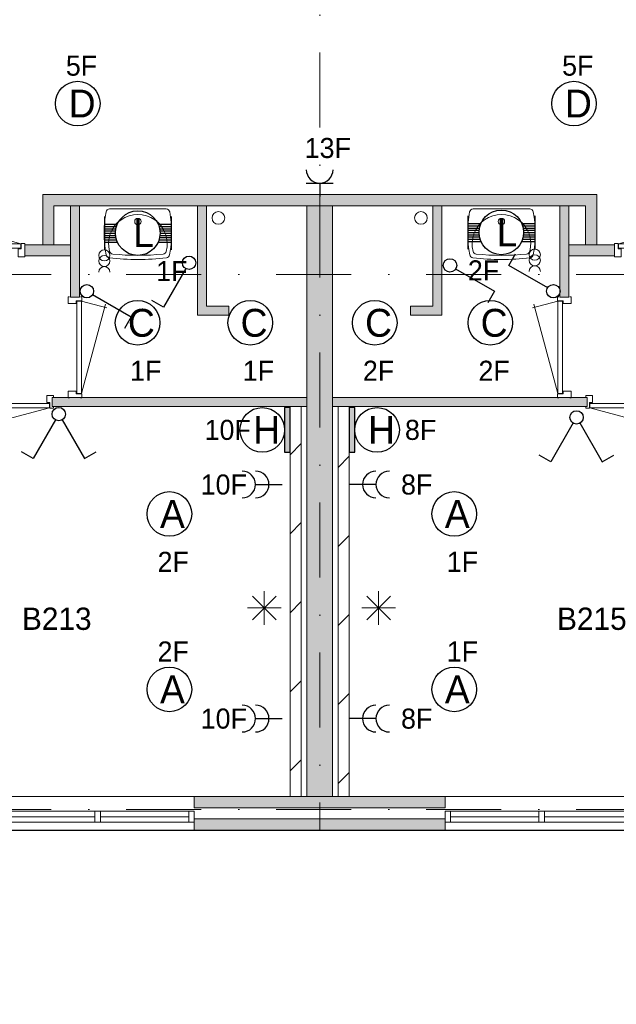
# Model space of a CAD drawing. Header units: millimetres. Extents: x 84337 to 168437, y -3060 to 56340.
# Tile 28 of 84: x 115629 to 120981, y 3122 to 11954. Entities that reach past the tile are written whole.
import ezdxf
from ezdxf.enums import TextEntityAlignment as Align
from ezdxf.xclip import XClip

# ---------------------------------------------------------------- set-up
doc = ezdxf.new("R2010")
doc.units = ezdxf.units.MM
doc.header["$PDMODE"] = 3
doc.header["$PDSIZE"] = 1
doc.linetypes.add('DGN4', pattern=[1345.6, 672.8, -336.4, 0, -336.4])
for name, color, linetype in [('14', 7, 'Continuous'), ('16', 7, 'Continuous'), ('17', 7, 'Continuous'), ('18', 7, 'Continuous'), ('19', 7, 'Continuous'), ('30', 7, 'Continuous'), ('32', 7, 'Continuous'), ('33', 7, 'Continuous'), ('40', 7, 'Continuous'), ('48', 7, 'Continuous'), ('5', 7, 'Continuous'), ('56', 7, 'Continuous'), ('58', 7, 'Continuous'), ('62', 7, 'Continuous')]:
    doc.layers.add(name, color=color, linetype=linetype)
doc.styles.add('dgn001', font='dgn001.shx')
doc.styles.add('dgn003', font='dgn003.shx')
doc.styles.get("Standard").update_dxf_attribs({"font": 'arial.ttf'})
doc.dimstyles.get("Standard").update_dxf_attribs({"dimtxt": 0.18, "dimasz": 0.18, "dimexe": 0.18, "dimexo": 0.0625, "dimgap": 0.09, "dimtad": 0, "dimtih": 1, "dimtoh": 1, "dimdec": 4, "dimzin": 0, "dimdsep": 46, "dimtxsty": 'Standard', "dimcen": 0.09, "dimadec": 0, "dimazin": 0, "dimtfac": 1, "dimtdec": 4, "dimtofl": 0, "dimtmove": 0, "dimatfit": 3, "dimfxl": 1, "dimtolj": 1, "dimtzin": 0, "dimarcsym": 0})

# ---------------------------------------------------------------- blocks, each defined once
blk = doc.blocks.new('EA815')
at = {"layer": '18'}
blk.add_hatch(color=3, dxfattribs=at).paths.add_polyline_path([(50, -200), (50, 200), (0, 200), (0, -200)])
at = {"layer": '18', "color": 3, "linetype": 'Continuous', "lineweight": 30, "flags": 128}
blk.add_lwpolyline([(50, -200), (50, 200), (0, 200), (0, -200), (50, -200)], dxfattribs=at)
at = {"layer": '18', "color": 3, "linetype": 'Continuous', "lineweight": 30}
blk.add_circle((250, 0), 200, dxfattribs=at)
at = {"layer": '18', "color": 2, "linetype": 'Continuous', "lineweight": 13, "style": 'dgn001'}
blk.add_text('H', height=250, dxfattribs=at).set_placement((289.7, 0), align=Align.MIDDLE_CENTER)
at = {"layer": '18', "color": 1, "linetype": 'Continuous', "lineweight": 13, "style": 'dgn001'}
blk.add_text('8F', height=180, dxfattribs=at).set_placement((500, 0), align=Align.MIDDLE_LEFT)
blk = doc.blocks.new('EA718')
at = {"layer": '18'}
blk.add_hatch(color=3, dxfattribs=at).paths.add_polyline_path([(0, -200), (0, 200), (-50, 200), (-50, -200)])
at = {"layer": '18', "color": 3, "linetype": 'Continuous', "lineweight": 30, "flags": 128}
blk.add_lwpolyline([(0, -200), (0, 200), (-50, 200), (-50, -200), (0, -200)], dxfattribs=at)
at = {"layer": '18', "color": 3, "linetype": 'Continuous', "lineweight": 30}
blk.add_circle((-250.01, -0.01), 200, dxfattribs=at)
at = {"layer": '18', "color": 1, "linetype": 'Continuous', "lineweight": 13, "style": 'dgn001'}
blk.add_text('10F', height=180, dxfattribs=at).set_placement((-352.58, 0), align=Align.MIDDLE_RIGHT)
at = {"layer": '18', "color": 2, "linetype": 'Continuous', "lineweight": 13, "style": 'dgn001'}
blk.add_text('H', height=249.99, dxfattribs=at).set_placement((-210.335, -0.005), align=Align.MIDDLE_CENTER)
blk = doc.blocks.new('EC6111')
at = {"layer": '18', "color": 3, "linetype": 'Continuous', "lineweight": 30}
blk.add_circle((0, 0), 200, dxfattribs=at)
at = {"layer": '18', "color": 1, "linetype": 'Continuous', "lineweight": 13, "style": 'dgn001'}
blk.add_text('5F', height=180, dxfattribs=at).set_placement((34, 250), align=Align.CENTER)
at = {"layer": '18', "color": 2, "linetype": 'Continuous', "lineweight": 13, "style": 'dgn001'}
blk.add_text('D', height=250, dxfattribs=at).set_placement((39.6, 0), align=Align.MIDDLE_CENTER)
blk = doc.blocks.new('EC6112')
at = {"layer": '18', "color": 3, "linetype": 'Continuous', "lineweight": 30}
blk.add_circle((0, 0), 200, dxfattribs=at)
at = {"layer": '18', "color": 1, "linetype": 'Continuous', "lineweight": 13, "style": 'dgn001'}
blk.add_text('5F', height=180, dxfattribs=at).set_placement((34, 250), align=Align.CENTER)
at = {"layer": '18', "color": 2, "linetype": 'Continuous', "lineweight": 13, "style": 'dgn001'}
blk.add_text('D', height=250, dxfattribs=at).set_placement((39.6, 0), align=Align.MIDDLE_CENTER)
blk = doc.blocks.new('EC6366')
at = {"layer": '18', "color": 3, "linetype": 'Continuous', "lineweight": 30}
blk.add_circle((0, 0), 200, dxfattribs=at)
at = {"layer": '18', "color": 1, "linetype": 'Continuous', "lineweight": 13, "style": 'dgn001'}
blk.add_text('2F', height=180, dxfattribs=at).set_placement((34, 250), align=Align.CENTER)
at = {"layer": '18', "color": 2, "linetype": 'Continuous', "lineweight": 13, "style": 'dgn001'}
blk.add_text('A', height=250, dxfattribs=at).set_placement((26.9, 0), align=Align.MIDDLE_CENTER)
blk = doc.blocks.new('EC6367')
at = {"layer": '18', "color": 3, "linetype": 'Continuous', "lineweight": 30}
blk.add_circle((-0.015, 0.01), 200, dxfattribs=at)
at = {"layer": '18', "color": 2, "linetype": 'Continuous', "lineweight": 13, "style": 'dgn001'}
blk.add_text('A', height=249.99, dxfattribs=at).set_placement((26.855, -0.005), align=Align.MIDDLE_CENTER)
at = {"layer": '18', "color": 1, "linetype": 'Continuous', "lineweight": 13, "style": 'dgn001'}
blk.add_text('2F', height=180, dxfattribs=at).set_placement((34, -340), align=Align.TOP_CENTER)
blk = doc.blocks.new('EC6368')
at = {"layer": '18', "color": 3, "linetype": 'Continuous', "lineweight": 30}
blk.add_circle((0.005, 0), 200, dxfattribs=at)
at = {"layer": '18', "color": 2, "linetype": 'Continuous', "lineweight": 13, "style": 'dgn001'}
blk.add_text('C', height=249.99, dxfattribs=at).set_placement((33.755, -0.005), align=Align.MIDDLE_CENTER)
at = {"layer": '18', "color": 1, "linetype": 'Continuous', "lineweight": 13, "style": 'dgn001'}
blk.add_text('1F', height=180, dxfattribs=at).set_placement((73, -340), align=Align.TOP_CENTER)
blk = doc.blocks.new('EC6369')
at = {"layer": '18', "color": 3, "linetype": 'Continuous', "lineweight": 30}
blk.add_circle((0.005, 0), 200, dxfattribs=at)
at = {"layer": '18', "color": 2, "linetype": 'Continuous', "lineweight": 13, "style": 'dgn001'}
blk.add_text('C', height=249.99, dxfattribs=at).set_placement((33.755, -0.005), align=Align.MIDDLE_CENTER)
at = {"layer": '18', "color": 1, "linetype": 'Continuous', "lineweight": 13, "style": 'dgn001'}
blk.add_text('1F', height=180, dxfattribs=at).set_placement((73, -340), align=Align.TOP_CENTER)
blk = doc.blocks.new('EC6376')
at = {"layer": '18', "color": 3, "linetype": 'Continuous', "lineweight": 30}
blk.add_circle((0, 0), 200, dxfattribs=at)
at = {"layer": '18', "color": 1, "linetype": 'Continuous', "lineweight": 13, "style": 'dgn001'}
blk.add_text('1F', height=180, dxfattribs=at).set_placement((73, 250), align=Align.CENTER)
at = {"layer": '18', "color": 2, "linetype": 'Continuous', "lineweight": 13, "style": 'dgn001'}
blk.add_text('A', height=250, dxfattribs=at).set_placement((26.9, 0), align=Align.MIDDLE_CENTER)
blk = doc.blocks.new('EC6377')
at = {"layer": '18', "color": 3, "linetype": 'Continuous', "lineweight": 30}
blk.add_circle((0, 0), 200, dxfattribs=at)
at = {"layer": '18', "color": 2, "linetype": 'Continuous', "lineweight": 13, "style": 'dgn001'}
blk.add_text('A', height=250, dxfattribs=at).set_placement((26.9, 0), align=Align.MIDDLE_CENTER)
at = {"layer": '18', "color": 1, "linetype": 'Continuous', "lineweight": 13, "style": 'dgn001'}
blk.add_text('1F', height=180, dxfattribs=at).set_placement((73, -340), align=Align.TOP_CENTER)
blk = doc.blocks.new('EC6406')
at = {"layer": '18', "color": 3, "linetype": 'Continuous', "lineweight": 30}
blk.add_circle((0.005, 0), 200, dxfattribs=at)
at = {"layer": '18', "color": 2, "linetype": 'Continuous', "lineweight": 13, "style": 'dgn001'}
blk.add_text('C', height=249.99, dxfattribs=at).set_placement((33.755, -0.005), align=Align.MIDDLE_CENTER)
at = {"layer": '18', "color": 1, "linetype": 'Continuous', "lineweight": 13, "style": 'dgn001'}
blk.add_text('2F', height=180, dxfattribs=at).set_placement((34.02, -340), align=Align.TOP_CENTER)
blk = doc.blocks.new('EC6407')
at = {"layer": '18', "color": 3, "linetype": 'Continuous', "lineweight": 30}
blk.add_circle((-0.005, 0), 200, dxfattribs=at)
at = {"layer": '18', "color": 2, "linetype": 'Continuous', "lineweight": 13, "style": 'dgn001'}
blk.add_text('C', height=249.99, dxfattribs=at).set_placement((33.755, -0.005), align=Align.MIDDLE_CENTER)
at = {"layer": '18', "color": 1, "linetype": 'Continuous', "lineweight": 13, "style": 'dgn001'}
blk.add_text('2F', height=180, dxfattribs=at).set_placement((34, -340), align=Align.TOP_CENTER)
blk = doc.blocks.new('AnonymousCell5')
at = {"layer": '18', "color": 3, "linetype": 'Continuous', "lineweight": 0}
for centre in [(0, 50.5), (0, 0.5)]:
    blk.add_circle(centre, 50, dxfattribs=at)
blk.add_arc((0, -99.5), 50, 0.00631, 179.99369, dxfattribs=at)
blk = doc.blocks.new('EA05')
at = {"layer": '18', "color": 3, "linetype": 'Continuous', "lineweight": 30}
for p, q in [((-300, 150), (-300, -150)), ((300, 150), (300, -150)), ((-300, 80), (-182, 80)), ((-300, 60), (-190, 60)), ((-300, 40), (-195, 40)), ((-300, 20), (-200, 20)), ((-300, 0), (-200, 0)), ((182, 80), (300, 80)), ((190, 60), (300, 60)), ((195, 40), (300, 40)), ((200, 20), (300, 20)), ((200, 0), (300, 0)), ((-300, -20), (-200, -20)), ((-300, -40), (-195, -40)), ((-300, -60), (-190, -60)), ((-300, -80), (-182, -80)), ((182, -80), (300, -80)), ((190, -60), (300, -60)), ((195, -40), (300, -40)), ((200, -20), (300, -20))]:
    blk.add_line(p, q, dxfattribs=at)
blk.add_circle((0, 0.5), 200, dxfattribs=at)
at = {"layer": '18', "color": 2, "linetype": 'Continuous', "lineweight": 13, "style": 'dgn001'}
blk.add_text('L', height=249.99, dxfattribs=at).set_placement((50.995, 0.995), align=Align.MIDDLE_CENTER)
at = {"layer": '18', "color": 1, "linetype": 'Continuous', "lineweight": 0, "style": 'dgn001'}
blk.add_text('1F', height=180, dxfattribs=at).set_placement((445.99, -250), align=Align.TOP_RIGHT)
blk = doc.blocks.new('AnonymousCell32')
at = {"layer": '18', "color": 3, "linetype": 'Continuous', "lineweight": 0, "flags": 128}
blk.add_lwpolyline([(-50, -99.5, -0.99989), (50, -99.5)], format="xyb", dxfattribs=at)
at = {"layer": '18', "color": 3, "linetype": 'Continuous', "lineweight": 0}
for centre in [(0, 50.5), (0, 0.5)]:
    blk.add_circle(centre, 50, dxfattribs=at)
blk = doc.blocks.new('EA09')
at = {"layer": '18', "color": 3, "linetype": 'Continuous', "lineweight": 30}
for p, q in [((-300, 150), (-300, -150)), ((300, 150), (300, -150)), ((-300, 80), (-182, 80)), ((-300, 60), (-190, 60)), ((-300, 40), (-195, 40)), ((-300, 20), (-200, 20)), ((-300, 0), (-200, 0)), ((182, 80), (300, 80)), ((190, 60), (300, 60)), ((195, 40), (300, 40)), ((200, 20), (300, 20)), ((200, 0), (300, 0)), ((-300, -20), (-200, -20)), ((-300, -40), (-195, -40)), ((-300, -60), (-190, -60)), ((-300, -80), (-182, -80)), ((182, -80), (300, -80)), ((190, -60), (300, -60)), ((195, -40), (300, -40)), ((200, -20), (300, -20))]:
    blk.add_line(p, q, dxfattribs=at)
blk.add_circle((0, 0.5), 200, dxfattribs=at)
at = {"layer": '18', "color": 2, "linetype": 'Continuous', "lineweight": 13, "style": 'dgn001'}
blk.add_text('L', height=249.99, dxfattribs=at).set_placement((50.995, 0.995), align=Align.MIDDLE_CENTER)
at = {"layer": '18', "color": 1, "linetype": 'Continuous', "lineweight": 0, "style": 'dgn001'}
blk.add_text('2F', height=180, dxfattribs=at).set_placement((-300, -250), align=Align.TOP_LEFT)
blk = doc.blocks.new('EL55')
at = {"layer": '16', "color": 3, "linetype": 'Continuous', "lineweight": 30}
for p, q in [((-120, 120), (120, 120)), ((0, 120), (0, 0))]:
    blk.add_line(p, q, dxfattribs=at)
blk.add_arc((0, 240), 120, 180, 0, dxfattribs=at)
at = {"layer": '16', "color": 2, "linetype": 'Continuous', "lineweight": 13, "style": 'dgn001'}
blk.add_text('13F', height=180, dxfattribs=at).set_placement((73, 345), align=Align.CENTER)
blk = doc.blocks.new('EL1109')
at = {"layer": '16', "color": 3, "linetype": 'Continuous', "lineweight": 30}
blk.add_line((-240, 0), (0, 0), dxfattribs=at)
for centre in [(-360, 0), (-240, 0)]:
    blk.add_arc(centre, 120, 270, 90, dxfattribs=at)
at = {"layer": '16', "color": 2, "linetype": 'Continuous', "lineweight": 13, "style": 'dgn001'}
blk.add_text('10F', height=180, dxfattribs=at).set_placement((-317.58, 0), align=Align.MIDDLE_RIGHT)
blk = doc.blocks.new('EL1110')
at = {"layer": '16', "color": 3, "linetype": 'Continuous', "lineweight": 30}
blk.add_line((-240, 0), (0, 0), dxfattribs=at)
for centre in [(-360, 0), (-240, 0)]:
    blk.add_arc(centre, 120, 270, 90, dxfattribs=at)
at = {"layer": '16', "color": 2, "linetype": 'Continuous', "lineweight": 13, "style": 'dgn001'}
blk.add_text('10F', height=180, dxfattribs=at).set_placement((-317.58, 0), align=Align.MIDDLE_RIGHT)
blk = doc.blocks.new('EL1115')
at = {"layer": '16', "color": 3, "linetype": 'Continuous', "lineweight": 30}
blk.add_line((240, 0), (0, 0), dxfattribs=at)
for centre in [(240, 0), (360, 0)]:
    blk.add_arc(centre, 120, 90, 270, dxfattribs=at)
at = {"layer": '16', "color": 2, "linetype": 'Continuous', "lineweight": 13, "style": 'dgn001'}
blk.add_text('8F', height=180, dxfattribs=at).set_placement((465, 0), align=Align.MIDDLE_LEFT)
blk = doc.blocks.new('EL1116')
at = {"layer": '16', "color": 3, "linetype": 'Continuous', "lineweight": 30}
blk.add_line((240, 0), (0, 0), dxfattribs=at)
for centre in [(240, 0), (360, 0)]:
    blk.add_arc(centre, 120, 90, 270, dxfattribs=at)
at = {"layer": '16', "color": 2, "linetype": 'Continuous', "lineweight": 13, "style": 'dgn001'}
blk.add_text('8F', height=180, dxfattribs=at).set_placement((465, 0), align=Align.MIDDLE_LEFT)
blk = doc.blocks.new('EH638')
at = {"layer": '19', "color": 3, "linetype": 'Continuous', "lineweight": 30}
for p, q in [((-30, -50), (-230, -398)), ((30, -50), (230, -398)), ((-230, -398), (-335, -338)), ((230, -398), (335, -338))]:
    blk.add_line(p, q, dxfattribs=at)
blk.add_circle((0, 0), 60, dxfattribs=at)
blk = doc.blocks.new('EH0154')
at = {"layer": '19', "color": 3, "linetype": 'Continuous', "lineweight": 30}
for p, q in [((-30, -50), (-230, -398)), ((-230, -398), (-335, -338))]:
    blk.add_line(p, q, dxfattribs=at)
blk.add_circle((0, 0), 60, dxfattribs=at)
blk = doc.blocks.new('EH0155')
at = {"layer": '19', "color": 3, "linetype": 'Continuous', "lineweight": 30}
for p, q in [((50, -30), (398, -230)), ((398, -230), (338, -335))]:
    blk.add_line(p, q, dxfattribs=at)
blk.add_circle((0, 0), 60, dxfattribs=at)
blk = doc.blocks.new('EH0164')
at = {"layer": '19', "color": 3, "linetype": 'Continuous', "lineweight": 30}
for p, q in [((50, -30), (398, -230)), ((398, -230), (338, -335))]:
    blk.add_line(p, q, dxfattribs=at)
blk.add_circle((0, 0), 60, dxfattribs=at)
blk = doc.blocks.new('EH0165')
at = {"layer": '19', "color": 3, "linetype": 'Continuous', "lineweight": 30}
for p, q in [((-398, 230), (-338, 335)), ((-50, 30), (-398, 230))]:
    blk.add_line(p, q, dxfattribs=at)
blk.add_circle((0, 0), 60, dxfattribs=at)
blk = doc.blocks.new('EH641')
at = {"layer": '19', "color": 3, "linetype": 'Continuous', "lineweight": 30}
for p, q in [((-30, -50), (-230, -398)), ((30, -50), (230, -398)), ((-230, -398), (-335, -338)), ((230, -398), (335, -338))]:
    blk.add_line(p, q, dxfattribs=at)
blk.add_circle((0, 0), 60, dxfattribs=at)
blk = doc.blocks.new('830R1015')
at = {"layer": '33', "color": 1, "linetype": 'Continuous', "lineweight": 0}
for p, q in [((-108, -38), (-336.87, -99.32)), ((-108, -868), (-322.82, -66.28))]:
    blk.add_line(p, q, dxfattribs=at)
at = {"layer": '33', "color": 92, "linetype": 'Continuous', "lineweight": 13, "true_color": 0x00e100, "flags": 128}
for points in [[(-100, 0), (-111, 0), (-111, -35), (-61, -35), (-61, -60), (11, -60), (11, 0), (0, 0)], [(-100, -906), (-111, -906), (-111, -871), (-61, -871), (-61, -846), (11, -846), (11, -906), (0, -906)]]:
    blk.add_lwpolyline(points, dxfattribs=at)
at = {"layer": '33', "color": 2, "linetype": 'Continuous', "lineweight": 13, "true_color": 0xf0f000, "flags": 128}
blk.add_lwpolyline([(-108, -868), (-108, -38), (-68, -38), (-68, -868), (-108, -868)], dxfattribs=at)
blk = doc.blocks.new('930L095')
at = {"layer": '33', "color": 1, "linetype": 'Continuous', "lineweight": 0}
for p, q in [((38, -98), (936.31, -338.7)), ((968, -98), (899.56, -353.44))]:
    blk.add_line(p, q, dxfattribs=at)
at = {"layer": '33', "color": 92, "linetype": 'Continuous', "lineweight": 13, "true_color": 0x00e100, "flags": 128}
for points in [[(0, -90), (0, -101), (35, -101), (35, -51), (60, -51), (60, 11), (0, 11), (0, 0)], [(1006, -90), (1006, -101), (971, -101), (971, -51), (946, -51), (946, 11), (1006, 11), (1006, 0)]]:
    blk.add_lwpolyline(points, dxfattribs=at)
at = {"layer": '33', "color": 2, "linetype": 'Continuous', "lineweight": 13, "true_color": 0xf0f000, "flags": 128}
blk.add_lwpolyline([(968, -98), (38, -98), (38, -58), (968, -58), (968, -98)], dxfattribs=at)
blk = doc.blocks.new('WT015')
at = {"layer": '40', "color": 7, "linetype": 'Continuous', "lineweight": 0}
blk.add_line((-253.2, -20), (253.2, -20), dxfattribs=at)
blk.add_circle((0, -133.3), 28.1, dxfattribs=at)
for centre, radius, start, end in [((765.8, -236.5), 1068.4, 169.79831, 190.55139), ((-253.2, -53), 33, 90, 169.99733), ((0, -332.1), 263.1, 344.86666, 195.13334), ((253.2, -53), 33, 10.00267, 90), ((-765.8, -236.5), 1068.4, 349.44861, 10.20169), ((-252, -426.2), 33, 190.34551, 263.14249), ((-222.2, -392.2), 33, 195.13334, 263.95824), ((0, 1706.8), 2143.7, 263.95824, 276.04176), ((222.2, -392.2), 33, 276.04176, 344.86666), ((252, -426.2), 33, 276.85751, 349.65449), ((0, 1669.4), 2143.7, 263.14249, 276.85751)]:
    blk.add_arc(centre, radius, start, end, dxfattribs=at)
blk = doc.blocks.new('830R1017')
at = {"layer": '33', "color": 1, "linetype": 'Continuous', "lineweight": 0}
for p, q in [((-868, 108), (-66.28, 322.82)), ((-38, 108), (-99.32, 336.87))]:
    blk.add_line(p, q, dxfattribs=at)
at = {"layer": '33', "color": 92, "linetype": 'Continuous', "lineweight": 13, "true_color": 0x00e100, "flags": 128}
for points in [[(-906, 100), (-906, 111), (-871, 111), (-871, 61), (-846, 61), (-846, -11), (-906, -11), (-906, 0)], [(0, 100), (0, 111), (-35, 111), (-35, 61), (-60, 61), (-60, -11), (0, -11), (0, 0)]]:
    blk.add_lwpolyline(points, dxfattribs=at)
at = {"layer": '33', "color": 2, "linetype": 'Continuous', "lineweight": 13, "true_color": 0xf0f000, "flags": 128}
blk.add_lwpolyline([(-868, 108), (-38, 108), (-38, 68), (-868, 68), (-868, 108)], dxfattribs=at)
blk = doc.blocks.new('830R1018')
at = {"layer": '33', "color": 1, "linetype": 'Continuous', "lineweight": 0}
for p, q in [((108, -38), (336.87, -99.32)), ((108, -868), (322.82, -66.28))]:
    blk.add_line(p, q, dxfattribs=at)
at = {"layer": '33', "color": 92, "linetype": 'Continuous', "lineweight": 13, "true_color": 0x00e100, "flags": 128}
for points in [[(100, 0), (111, 0), (111, -35), (61, -35), (61, -60), (-11, -60), (-11, 0), (0, 0)], [(100, -906), (111, -906), (111, -871), (61, -871), (61, -846), (-11, -846), (-11, -906), (0, -906)]]:
    blk.add_lwpolyline(points, dxfattribs=at)
at = {"layer": '33', "color": 2, "linetype": 'Continuous', "lineweight": 13, "true_color": 0xf0f000, "flags": 128}
blk.add_lwpolyline([(108, -868), (108, -38), (68, -38), (68, -868), (108, -868)], dxfattribs=at)
blk = doc.blocks.new('930L096')
at = {"layer": '33', "color": 1, "linetype": 'Continuous', "lineweight": 0}
for p, q in [((-968, -98), (-899.56, -353.44)), ((-38, -98), (-936.31, -338.7))]:
    blk.add_line(p, q, dxfattribs=at)
at = {"layer": '33', "color": 92, "linetype": 'Continuous', "lineweight": 13, "true_color": 0x00e100, "flags": 128}
for points in [[(-1006, -90), (-1006, -101), (-971, -101), (-971, -51), (-946, -51), (-946, 11), (-1006, 11), (-1006, 0)], [(0, -90), (0, -101), (-35, -101), (-35, -51), (-60, -51), (-60, 11), (0, 11), (0, 0)]]:
    blk.add_lwpolyline(points, dxfattribs=at)
at = {"layer": '33', "color": 2, "linetype": 'Continuous', "lineweight": 13, "true_color": 0xf0f000, "flags": 128}
blk.add_lwpolyline([(-968, -98), (-38, -98), (-38, -58), (-968, -58), (-968, -98)], dxfattribs=at)
blk = doc.blocks.new('WT016')
at = {"layer": '40', "color": 7, "linetype": 'Continuous', "lineweight": 0}
blk.add_line((253.2, -20), (-253.2, -20), dxfattribs=at)
at = {"layer": '40', "color": 7, "linetype": 'Continuous', "lineweight": 0, "flags": 128}
for points in [[(-284.5, -432.1, -0.090801), (-285.7, -47.3)], [(-285.7, -47.3, -0.363957), (-253.2, -20)], [(-254, -400.8, -1.30637), (254, -400.8)], [(253.2, -20, -0.363957), (285.7, -47.3)], [(285.7, -47.3, -0.090801), (284.5, -432.1)], [(-256, -459, -0.328769), (-284.5, -432.1)], [(-225.6, -425, -0.309671), (-254, -400.8)], [(225.6, -425, -0.052773), (-225.6, -425)], [(254, -400.8, -0.309671), (225.6, -425)], [(284.5, -432.1, -0.328769), (256, -459)], [(256, -459, -0.059915), (-256, -459)]]:
    blk.add_lwpolyline(points, format="xyb", dxfattribs=at)
at = {"layer": '40', "color": 7, "linetype": 'Continuous', "lineweight": 0}
blk.add_circle((0, -133.3), 28.1, dxfattribs=at)
blk = doc.blocks.new('830R1019')
at = {"layer": '33', "color": 1, "linetype": 'Continuous', "lineweight": 0}
for p, q in [((38, 108), (99.32, 336.87)), ((868, 108), (66.28, 322.82))]:
    blk.add_line(p, q, dxfattribs=at)
at = {"layer": '33', "color": 92, "linetype": 'Continuous', "lineweight": 13, "true_color": 0x00e100, "flags": 128}
for points in [[(0, 100), (0, 111), (35, 111), (35, 61), (60, 61), (60, -11), (0, -11), (0, 0)], [(906, 100), (906, 111), (871, 111), (871, 61), (846, 61), (846, -11), (906, -11), (906, 0)]]:
    blk.add_lwpolyline(points, dxfattribs=at)
at = {"layer": '33', "color": 2, "linetype": 'Continuous', "lineweight": 13, "true_color": 0xf0f000, "flags": 128}
blk.add_lwpolyline([(868, 108), (38, 108), (38, 68), (868, 68), (868, 108)], dxfattribs=at)
blk = doc.blocks.new('_DotSmall')
at = {"color": 0, "linetype": 'ByBlock', "const_width": 0.5}
blk.add_lwpolyline([(-0.0625, 0, 1), (0.0625, 0, 1)], format="xyb", close=True, dxfattribs=at)
blk = doc.blocks.new('*D8021')
at = {"layer": '58', "color": 3, "linetype": 'Continuous', "lineweight": 0, "transparency": 16777216}
for p, q in [((28124.2, 82.2), (27044.2, 82.2)), ((28354.2, 82.2), (28124.2, 82.2)), ((28354.2, 82.2), (29434.2, 82.2))]:
    blk.add_line(p, q, dxfattribs=at)
at = {"layer": 'Defpoints', "color": 0, "linetype": 'Continuous', "transparency": 16777216}
for p in [(28124.2, 3207.8), (28354.2, 3207.8), (28124.2, 82.2)]:
    blk.add_point(p, dxfattribs=at)
at = {"layer": '58', "color": 3, "linetype": 'Continuous', "lineweight": 0, "transparency": 16777216, "xscale": 1080, "yscale": 1080, "zscale": 1080}
blk.add_blockref('_DotSmall', (28124.2, 82.2), dxfattribs=at)
at = {"layer": '58', "color": 3, "linetype": 'Continuous', "lineweight": 0, "transparency": 16777216, "xscale": 1080, "yscale": 1080, "zscale": 1080, "rotation": 180}
blk.add_blockref('_DotSmall', (28354.2, 82.2), dxfattribs=at)
at = {"layer": '58', "color": 3, "linetype": 'Continuous', "lineweight": 0, "transparency": 16777216, "insert": (28239.2, 284.4), "char_height": 200, "attachment_point": 5, "style": 'dgn003'}
blk.add_mtext('\\A1;230', dxfattribs=at)
blk = doc.blocks.new('EAE641')
at = {"layer": '5', "color": 3, "linetype": 'Continuous', "lineweight": 0}
for p, q in [((106.04, -106.05), (-106.06, 106.05)), ((-106.06, -106.05), (106.04, 106.05)), ((0, -151.5), (0, 151.5)), ((-151.5, 0), (151.5, 0))]:
    blk.add_line(p, q, dxfattribs=at)
blk = doc.blocks.new('EAE642')
at = {"layer": '5', "color": 3, "linetype": 'Continuous', "lineweight": 0}
for p, q in [((106.04, -106.05), (-106.06, 106.05)), ((-106.06, -106.05), (106.04, 106.05)), ((0, -151.5), (0, 151.5)), ((-151.5, 0), (151.5, 0))]:
    blk.add_line(p, q, dxfattribs=at)
blk = doc.blocks.new('50E03_329_B02 - Default')
at = {"layer": '16'}
for color, points in [(9, [(27124.76, 3207.77), (29374.76, 3207.77), (29374.76, 3107.77), (27124.76, 3107.77)]), (7, [(27124.76, 3007.77), (29374.76, 3007.77), (29374.76, 2907.77), (27124.76, 2907.77)])]:
    blk.add_hatch(color=color, dxfattribs=at).paths.add_polyline_path(points)
at = {"layer": '62'}
for color, points in [(7, [(28249.76, 8607.77), (28249.76, 8507.77), (25864.76, 8507.77), (25864.76, 8157.77), (25764.76, 8157.77), (25764.76, 8607.77)]), (7, [(28249.76, 8607.77), (28249.76, 8507.77), (30634.76, 8507.77), (30634.76, 8157.77), (30734.76, 8157.77), (30734.76, 8607.77)]), (9, [(26094.76, 7687.77), (26014.76, 7687.77), (26014.76, 8507.77), (26094.76, 8507.77)]), (9, [(27434.76, 7607.77), (27434.76, 7527.77), (27154.76, 7527.77), (27154.76, 8507.77), (27234.76, 8507.77), (27234.76, 7607.77)]), (9, [(28134.76, 8507.77), (28364.76, 8507.77), (28364.76, 3207.77), (28134.76, 3207.77)]), (9, [(29064.76, 7607.77), (29064.76, 7527.77), (29344.76, 7527.77), (29344.76, 8507.77), (29264.76, 8507.77), (29264.76, 7607.77)]), (9, [(30404.76, 7687.77), (30484.76, 7687.77), (30484.76, 8507.77), (30404.76, 8507.77)]), (7, [(26014.76, 8057.77), (25604.76, 8057.77), (25604.76, 8157.77), (26014.76, 8157.77)]), (7, [(30484.76, 8057.77), (30894.76, 8057.77), (30894.76, 8157.77), (30484.76, 8157.77)]), (9, [(28134.76, 6787.77), (25849.76, 6787.77), (25849.76, 6707.77), (28134.76, 6707.77)]), (9, [(28364.76, 6787.77), (30649.76, 6787.77), (30649.76, 6707.77), (28364.76, 6707.77)])]:
    blk.add_hatch(color=color, dxfattribs=at).paths.add_polyline_path(points)
at = {"layer": '16', "color": 92, "linetype": 'Continuous', "lineweight": 0, "true_color": 0x00e100, "flags": 128}
for points in [[(28249.76, 8607.77), (25764.76, 8607.77), (25764.76, 8157.77), (25864.76, 8157.77), (25864.76, 8507.77), (28249.76, 8507.77), (28249.76, 8607.77)], [(28249.76, 8607.77), (30734.76, 8607.77), (30734.76, 8157.77), (30634.76, 8157.77), (30634.76, 8507.77), (28249.76, 8507.77), (28249.76, 8607.77)], [(26094.76, 8507.77), (26014.76, 8507.77), (26014.76, 7687.77), (26094.76, 7687.77), (26094.76, 8507.77)], [(27234.76, 8507.77), (27234.76, 7607.77), (27434.76, 7607.77), (27434.76, 7527.77), (27154.76, 7527.77), (27154.76, 8507.77), (27234.76, 8507.77)], [(29264.76, 8507.77), (29264.76, 7607.77), (29064.76, 7607.77), (29064.76, 7527.77), (29344.76, 7527.77), (29344.76, 8507.77), (29264.76, 8507.77)], [(30404.76, 8507.77), (30484.76, 8507.77), (30484.76, 7687.77), (30404.76, 7687.77), (30404.76, 8507.77)], [(26014.76, 8157.77), (25604.76, 8157.77), (25604.76, 8057.77), (26014.76, 8057.77), (26014.76, 8157.77)], [(30484.76, 8157.77), (30894.76, 8157.77), (30894.76, 8057.77), (30484.76, 8057.77), (30484.76, 8157.77)], [(30649.76, 6787.77), (28364.76, 6787.77), (28364.76, 6707.77), (30649.76, 6707.77), (30649.76, 6787.77)], [(27124.76, 3207.77), (29374.76, 3207.77), (29374.76, 3107.77), (27124.76, 3107.77), (27124.76, 3207.77)], [(27124.76, 3007.77), (29374.76, 3007.77), (29374.76, 2907.77), (27124.76, 2907.77), (27124.76, 3007.77)]]:
    blk.add_lwpolyline(points, dxfattribs=at)
at = {"layer": '16', "color": 9, "linetype": 'Continuous', "lineweight": 0, "flags": 128}
blk.add_lwpolyline([(27124.76, 3207.77), (29374.76, 3207.77), (29374.76, 3107.77), (27124.76, 3107.77), (27124.76, 3207.77)], dxfattribs=at)
at = {"layer": '16', "color": 7, "linetype": 'Continuous', "lineweight": 0, "flags": 128}
blk.add_lwpolyline([(27124.76, 3007.77), (29374.76, 3007.77), (29374.76, 2907.77), (27124.76, 2907.77), (27124.76, 3007.77)], dxfattribs=at)
at = {"layer": '17', "color": 92, "linetype": 'Continuous', "lineweight": 0, "true_color": 0x00e100, "flags": 128}
blk.add_lwpolyline([(28134.76, 8507.77), (28364.76, 8507.77), (28364.76, 3207.77), (28134.76, 3207.77), (28134.76, 8507.77)], dxfattribs=at)
at = {"layer": '30', "color": 3, "linetype": 'Continuous', "lineweight": 0}
for p, q in [((27124.76, 3207.77), (24574.76, 3207.77)), ((29374.76, 3207.77), (31924.76, 3207.77))]:
    blk.add_line(p, q, dxfattribs=at)
at = {"layer": '32', "color": 3, "linetype": 'Continuous', "lineweight": 0}
for p, q in [((24624.76, 3077.77), (27074.76, 3077.77)), ((26233.09, 3027.77), (25466.42, 3027.77)), ((27074.76, 3027.77), (26283.09, 3027.77)), ((27074.76, 3077.77), (27074.76, 2977.77)), ((31874.76, 3077.77), (29424.76, 3077.77)), ((29424.76, 3077.77), (29424.76, 2977.77)), ((29424.76, 3027.77), (30216.43, 3027.77)), ((30266.43, 3027.77), (31033.1, 3027.77)), ((27074.76, 2977.77), (24574.76, 2977.77)), ((29424.76, 2977.77), (31924.76, 2977.77))]:
    blk.add_line(p, q, dxfattribs=at)
at = {"layer": '32', "color": 3, "linetype": 'Continuous', "lineweight": 0, "flags": 128}
for points in [[(26283.09, 2977.77), (26233.09, 2977.77), (26233.09, 3077.77), (26283.09, 3077.77), (26283.09, 2977.77)], [(27124.76, 2977.77), (27074.76, 2977.77), (27074.76, 3077.77), (27124.76, 3077.77), (27124.76, 2977.77)], [(29374.76, 2977.77), (29424.76, 2977.77), (29424.76, 3077.77), (29374.76, 3077.77), (29374.76, 2977.77)], [(30216.43, 2977.77), (30266.43, 2977.77), (30266.43, 3077.77), (30216.43, 3077.77), (30216.43, 2977.77)]]:
    blk.add_lwpolyline(points, dxfattribs=at)
at = {"layer": '40', "color": 3, "linetype": 'Continuous', "lineweight": 0}
for centre in [(27341.52, 8399.17), (29158, 8399.17)]:
    blk.add_circle(centre, 57.46, dxfattribs=at)
at = {"layer": '56', "color": 3, "linetype": 'DGN4', "lineweight": 0}
for p, q in [((28249.76, 50407.77), (28249.76, 1494.98)), ((51564.76, 7892.77), (-3435.24, 7892.77)), ((51564.76, 3092.77), (-3435.24, 3092.77))]:
    blk.add_line(p, q, dxfattribs=at)
at = {"layer": '62', "color": 7, "linetype": 'Continuous', "lineweight": 0, "flags": 128}
for points in [[(28249.76, 8607.77), (28249.76, 8507.77), (25864.76, 8507.77), (25864.76, 8157.77), (25764.76, 8157.77), (25764.76, 8607.77), (28249.76, 8607.77)], [(28249.76, 8607.77), (28249.76, 8507.77), (30634.76, 8507.77), (30634.76, 8157.77), (30734.76, 8157.77), (30734.76, 8607.77), (28249.76, 8607.77)], [(26014.76, 8057.77), (25604.76, 8057.77), (25604.76, 8157.77), (26014.76, 8157.77), (26014.76, 8057.77)], [(30484.76, 8057.77), (30894.76, 8057.77), (30894.76, 8157.77), (30484.76, 8157.77), (30484.76, 8057.77)]]:
    blk.add_lwpolyline(points, dxfattribs=at)
at = {"layer": '62', "color": 9, "linetype": 'Continuous', "lineweight": 0, "flags": 128}
for points in [[(26094.76, 7687.77), (26014.76, 7687.77), (26014.76, 8507.77), (26094.76, 8507.77), (26094.76, 7687.77)], [(27434.76, 7607.77), (27434.76, 7527.77), (27154.76, 7527.77), (27154.76, 8507.77), (27234.76, 8507.77), (27234.76, 7607.77), (27434.76, 7607.77)], [(28134.76, 8507.77), (28364.76, 8507.77), (28364.76, 3207.77), (28134.76, 3207.77), (28134.76, 8507.77)], [(29064.76, 7607.77), (29064.76, 7527.77), (29344.76, 7527.77), (29344.76, 8507.77), (29264.76, 8507.77), (29264.76, 7607.77), (29064.76, 7607.77)], [(30404.76, 7687.77), (30484.76, 7687.77), (30484.76, 8507.77), (30404.76, 8507.77), (30404.76, 7687.77)], [(25849.76, 6787.77), (28134.76, 6787.77), (28134.76, 6707.77), (25849.76, 6707.77), (25849.76, 6787.77)], [(28134.76, 6787.77), (25849.76, 6787.77), (25849.76, 6707.77), (28134.76, 6707.77), (28134.76, 6787.77)], [(28364.76, 6787.77), (30649.76, 6787.77), (30649.76, 6707.77), (28364.76, 6707.77), (28364.76, 6787.77)]]:
    blk.add_lwpolyline(points, dxfattribs=at)
at = {"color": 7, "linetype": 'Continuous', "lineweight": 0}
for name, p in [('WT016', (26618.9, 8499.91)), ('WT015', (29880.62, 8499.91)), ('830R1019', (24700.05, 8059.67)), ('830R1017', (31799.47, 8059.67)), ('830R1018', (26004.58, 7690.85)), ('830R1015', (30494.94, 7690.85)), ('930L096', (25862.99, 6793.74)), ('930L095', (30636.53, 6793.74))]:
    blk.add_blockref(name, p, dxfattribs=at)
at = {"layer": '48', "color": 7, "linetype": 'Continuous', "lineweight": 0, "style": 'dgn003'}
for s, p in [('B213', (25891.1, 4803.56)), ('B215', (30691.51, 4803.56))]:
    blk.add_text(s, height=200, dxfattribs=at).set_placement(p, align=Align.MIDDLE_CENTER)
at = {"layer": '58', "color": 3, "linetype": 'Continuous', "lineweight": 0}
dim = blk.add_linear_dim(base=(28124.16, 82.18), p1=(28354.16, 3207.77), p2=(28124.16, 3207.77), dimstyle='Standard', override={"dimscale": 1, "dimtxt": 200, "dimasz": 1080, "dimexe": 0, "dimexo": 0, "dimgap": 100, "dimtad": 1, "dimjust": 0, "dimtih": 0, "dimtoh": 0, "dimdec": 0, "dimlfac": 1, "dimzin": 11, "dimdsep": 46, "dimlunit": 2, "dimpost": '<>', "dimtxsty": 'dgn003', "dimblk1": 'DotSmall', "dimblk2": 'DotSmall', "dimsah": 1, "dimcen": 0, "dimse1": 1, "dimse2": 1, "dimclrd": 3, "dimclre": 3, "dimclrt": 3, "dimtol": 0, "dimtix": 1, "dimtofl": 1, "dimatfit": 3, "dimfrac": 1, "dimtolj": 1, "dimlwd": 0, "dimlwe": 0}, dxfattribs=at)
dim.commit()
dim.dimension.update_dxf_attribs({"geometry": '*D8021', "text_midpoint": (28239.16, 284.36)})

msp = doc.modelspace()

# ---------------------------------------------------------------- hatches: boundary and pattern name
at = {"layer": '14', "linetype": 'Continuous', "lineweight": 0}
h = msp.add_hatch(dxfattribs=at)
h.set_pattern_fill('DGN_EZ7', color=2, scale=100, style=0, pattern_type=2)
h.set_pattern_definition([(45, (-35.6, 2691.77), (4e-14, 709), [])])
h.paths.add_polyline_path([(118055.19, 4984.49), (118055.19, 8484.49), (118155.19, 8484.49), (118155.19, 4984.49)])
h = msp.add_hatch(dxfattribs=at)
h.set_pattern_fill('DGN_EZ7', color=2, scale=100, style=0, pattern_type=2)
h.set_pattern_definition([(45, (155.63, -1206.23), (4e-14, 709), [])])
h.paths.add_polyline_path([(118585.19, 8484.49), (118585.19, 4984.49), (118485.19, 4984.49), (118485.19, 8484.49)])

# ---------------------------------------------------------------- linework, layer by layer
at = {"layer": '14', "color": 3, "linetype": 'CONTINUOUS', "lineweight": 0}
for p, q in [((118055.19, 4984.49), (118055.19, 8484.49)), ((118055.19, 8484.49), (118105.19, 8484.49)), ((118155.19, 8484.49), (118105.19, 8484.49)), ((118155.19, 4984.49), (118155.19, 8484.49)), ((118485.19, 8484.49), (118535.19, 8484.49)), ((118485.19, 8484.49), (118485.19, 4984.49)), ((118585.19, 8484.49), (118535.19, 8484.49)), ((118585.19, 8484.49), (118585.19, 4984.49)), ((118055.19, 4984.49), (118105.19, 4984.49)), ((118155.19, 4984.49), (118105.19, 4984.49)), ((118485.19, 4984.49), (118535.19, 4984.49)), ((118585.19, 4984.49), (118535.19, 4984.49))]:
    msp.add_line(p, q, dxfattribs=at)

# ---------------------------------------------------------------- block references
ref = msp.add_blockref('50E03_329_B02 - Default', (90070.43, 1776.72))
XClip(ref).set_block_clipping_path([(-1935.24, 2907.77), (50064.76, 48907.77)])
at = {"color": 1, "linetype": 'Continuous', "lineweight": 0}
for name, p in [('EC6112', (116149.69, 11201.69)), ('EC6111', (120601.66, 11201.69)), ('EL55', (118320.19, 10368.26)), ('EA09', (119949.92, 10045.21)), ('EA05', (116688.74, 10038.86)), ('AnonymousCell32', (120249.92, 9795.21)), ('AnonymousCell5', (116388.74, 9788.86)), ('EH0154', (117148.17, 9773.12)), ('EH0164', (119489.37, 9750.16)), ('EH0165', (120416.48, 9518.66)), ('EH0155', (116232.16, 9518.66)), ('EC6369', (116686.77, 9234.82)), ('EC6368', (117697.55, 9234.82)), ('EC6407', (118814.53, 9234.82)), ('EC6406', (119851.21, 9234.82)), ('EH638', (115979.3, 8415.92)), ('EA718', (118055.19, 8274.49)), ('EA815', (118585.19, 8274.49)), ('EH641', (120624.86, 8386.67)), ('EL1110', (117985.19, 7784.49)), ('EL1115', (118585.19, 7784.49)), ('EC6367', (116972.45, 7520.61)), ('EC6377', (119527.83, 7520.61)), ('EAE642', (117823.22, 6676.71)), ('EAE641', (118848.79, 6676.71)), ('EC6366', (116972.45, 5946.48)), ('EC6376', (119527.83, 5946.48)), ('EL1109', (117985.19, 5684.49)), ('EL1116', (118585.19, 5684.49))]:
    msp.add_blockref(name, p, dxfattribs=at)

doc.saveas('drawing.dxf')
